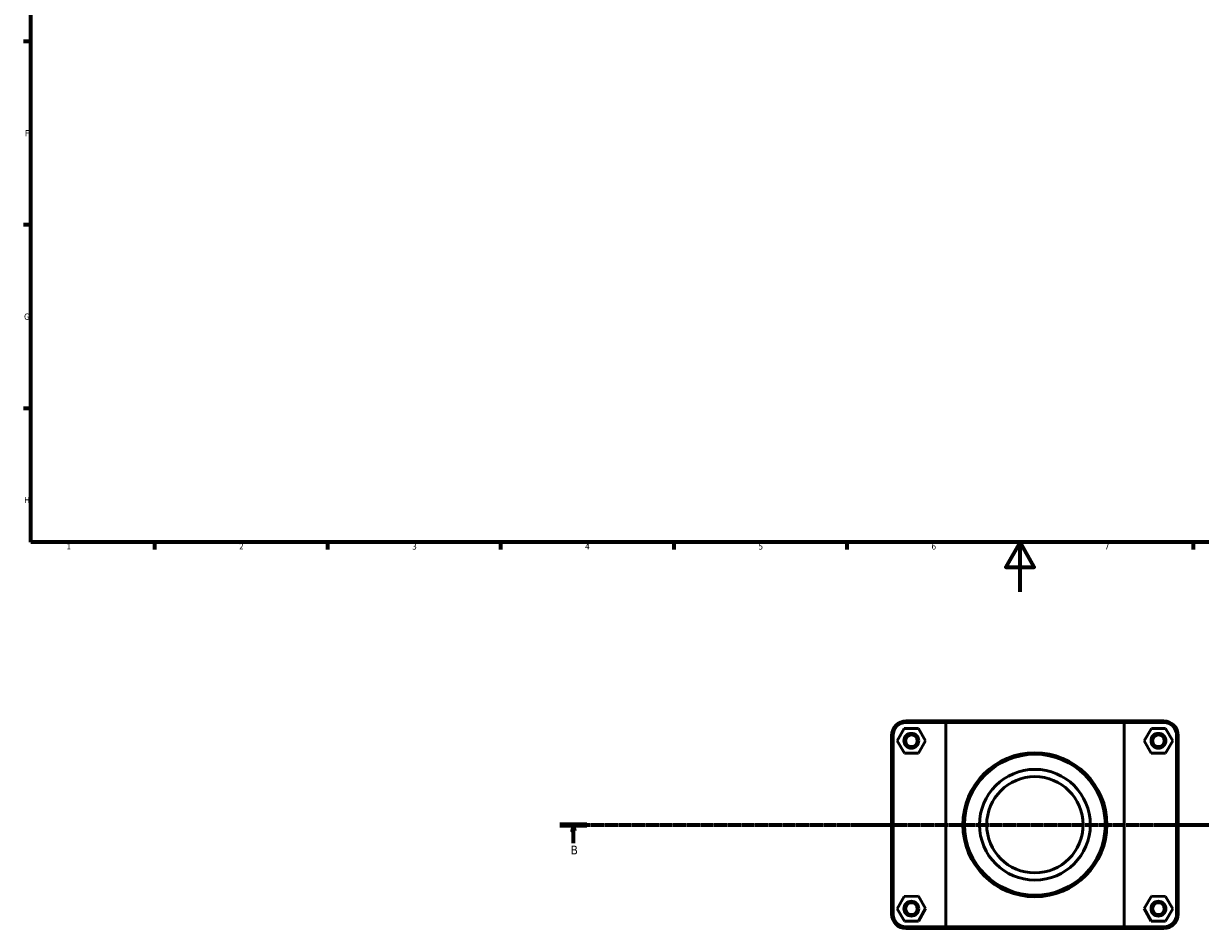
# Model space of a CAD drawing. Header units: millimetres. Extents: x 0 to 902, y -136 to 1184.
# Tile 1 of 4: x 17 to 494, y -136 to 230. Entities that reach past the tile are written whole.
import ezdxf

# ---------------------------------------------------------------- set-up
doc = ezdxf.new("R2010")
doc.units = ezdxf.units.MM
doc.linetypes.add('CHAIN', pattern=[0.7087, 0.4724, -0.0591, 0.1181, -0.0591])
for name, color, linetype, lineweight in [('Border (ISO)', 7, 'Continuous', 70), ('Section Line (ISO)', 7, 'CHAIN', 70), ('Visible (ISO)', 7, 'Continuous', 50), ('Visible Narrow (ISO)', 7, 'Continuous', 35)]:
    doc.layers.add(name, color=color, linetype=linetype, lineweight=lineweight)
doc.styles.add('Label Text (ISO)', font='tahoma.ttf')
doc.styles.add('Note Text (ISO)', font='tahoma.ttf')

# ---------------------------------------------------------------- blocks, each defined once
blk = doc.blocks.new('Borders Default Border')
at = {"layer": 'Border (ISO)'}
for p, q in [((20, 222.75), (17.1, 222.75)), ((20, 148.5), (17.1, 148.5)), ((20, 74.25), (17.1, 74.25)), ((70.08, 20), (70.08, 17.1)), ((140.17, 20), (140.17, 17.1)), ((210.25, 20), (210.25, 17.1)), ((280.33, 20), (280.33, 17.1)), ((350.42, 20), (350.42, 17.1)), ((490.58, 20), (490.58, 17.1))]:
    blk.add_line(p, q, dxfattribs=at)
at = {"layer": 'Border (ISO)', "flags": 128}
for points in [[(20, 20), (20, 574), (821, 574), (821, 20), (20, 20)], [(420.5, 0), (420.5, 20), (414.73, 10), (426.27, 10), (420.5, 20)]]:
    blk.add_lwpolyline(points, dxfattribs=at)
at = {"layer": 'Border (ISO)', "color": 232, "true_color": 0xca0064, "char_height": 2.5, "attachment_point": 7, "style": 'Note Text (ISO)'}
for s, insert in [('F', (17.7, 184.38)), ('G', (17.31, 110.08)), ('H', (17.44, 35.88)), ('1', (34.48, 17.1)), ('2', (104.37, 17.1)), ('3', (174.43, 17.05)), ('4', (244.42, 17.1)), ('5', (314.64, 17.05)), ('6', (384.66, 17.05)), ('7', (454.77, 17.1))]:
    blk.add_mtext(s, dxfattribs=dict(at, insert=insert))
blk = doc.blocks.new('2dTransSection0')
at = {"layer": 'Section Line (ISO)', "linetype": 'CHAIN'}
blk.add_line((234.26, -94.34), (839.44, -94.34), dxfattribs=at)
at = {"layer": 'Section Line (ISO)', "linetype": 'Continuous', "lineweight": 140}
blk.add_line((234.26, -94.34), (245.17, -94.34), dxfattribs=at)
at = {"layer": 'Section Line (ISO)', "linetype": 'Continuous'}
for p, q in [((239.72, -94.34), (239.22, -96.84)), ((239.72, -96.84), (239.72, -94.34)), ((240.22, -96.84), (239.72, -94.34)), ((239.22, -96.84), (240.22, -96.84)), ((239.72, -101.74), (239.72, -96.84))]:
    blk.add_line(p, q, dxfattribs=at)
at = {"layer": 'Section Line (ISO)', "linetype": 'Continuous', "flags": 128}
blk.add_lwpolyline([(240.22, -96.84), (239.72, -94.34), (239.22, -96.84), (240.22, -96.84)], dxfattribs=at)
at = {"layer": 'Section Line (ISO)'}
blk.add_solid([(240.22, -96.84), (239.72, -94.34), (239.22, -96.84), (240.22, -96.84)], dxfattribs=at)
at = {"layer": 'Section Line (ISO)', "insert": (238.65, -106.34), "char_height": 3.5, "attachment_point": 7, "style": 'Label Text (ISO)'}
blk.add_mtext('B', dxfattribs=at)

msp = doc.modelspace()

# ---------------------------------------------------------------- linework, layer by layer
at = {"layer": 'Visible (ISO)'}
for p, q in [((390.858, -52.34), (374.331, -52.34)), ((390.858, -52.34), (462.204, -52.34)), ((478.731, -52.34), (462.204, -52.34)), ((373.618, -55.356), (370.758, -60.371)), ((379.391, -55.325), (373.618, -55.356)), ((374.331, -52.97), (390.443, -52.97)), ((382.305, -60.31), (379.391, -55.325)), ((462.619, -52.97), (390.443, -52.97)), ((390.443, -52.97), (390.443, -135.71)), ((462.619, -52.97), (478.731, -52.97)), ((462.619, -135.71), (462.619, -52.97)), ((470.758, -60.31), (473.671, -55.325)), ((473.671, -55.325), (479.445, -55.356)), ((479.445, -55.356), (482.305, -60.371)), ((368.531, -58.14), (368.531, -130.54)), ((369.161, -130.54), (369.161, -58.14)), ((370.758, -60.371), (373.671, -65.356)), ((379.445, -65.325), (382.305, -60.31)), ((473.618, -65.325), (470.758, -60.31)), ((482.305, -60.371), (479.391, -65.356)), ((483.901, -58.14), (483.901, -130.54)), ((484.531, -130.54), (484.531, -58.14)), ((373.671, -65.356), (379.445, -65.325)), ((479.391, -65.356), (473.618, -65.325)), ((373.618, -123.356), (370.758, -128.371)), ((379.391, -123.325), (373.618, -123.356)), ((382.305, -128.31), (379.391, -123.325)), ((470.758, -128.31), (473.671, -123.325)), ((473.671, -123.325), (479.445, -123.356)), ((479.445, -123.356), (482.305, -128.371)), ((370.758, -128.371), (373.671, -133.356)), ((379.445, -133.325), (382.305, -128.31)), ((473.618, -133.325), (470.758, -128.31)), ((482.305, -128.371), (479.391, -133.356)), ((373.671, -133.356), (379.445, -133.325)), ((479.391, -133.356), (473.618, -133.325)), ((390.443, -135.71), (374.331, -135.71)), ((374.331, -136.34), (390.858, -136.34)), ((390.443, -135.71), (462.619, -135.71)), ((462.204, -136.34), (390.858, -136.34)), ((462.204, -136.34), (478.731, -136.34)), ((478.731, -135.71), (462.619, -135.71))]:
    msp.add_line(p, q, dxfattribs=at)
for centre, radius in [((376.531, -60.34), 3), ((376.531, -60.34), 2.37), ((476.531, -60.34), 3), ((476.531, -60.34), 2.37), ((426.531, -94.34), 29.149), ((426.531, -94.34), 28.519), ((426.531, -94.34), 22.422), ((426.531, -94.34), 19.5), ((376.531, -128.34), 3), ((376.531, -128.34), 2.37), ((476.531, -128.34), 3), ((476.531, -128.34), 2.37)]:
    msp.add_circle(centre, radius, dxfattribs=at)
for centre, radius, start, end in [((374.331, -58.14), 5.8, 90, 180), ((478.731, -58.14), 5.8, 0, 90), ((374.331, -58.14), 5.17, 90, 180), ((478.731, -58.14), 5.17, 0, 90), ((374.331, -130.54), 5.8, 180, 270), ((374.331, -130.54), 5.17, 180, 270), ((478.731, -130.54), 5.8, 270, 0), ((478.731, -130.54), 5.17, 270, 0)]:
    msp.add_arc(centre, radius, start, end, dxfattribs=at)
for points in [[(390.858, -52.34), (390.719, -52.55), (390.581, -52.76), (390.443, -52.97)], [(462.204, -52.34), (462.343, -52.55), (462.481, -52.76), (462.619, -52.97)], [(390.858, -136.34), (390.719, -136.131), (390.581, -135.921), (390.443, -135.71)], [(462.204, -136.34), (462.343, -136.131), (462.481, -135.921), (462.619, -135.71)]]:
    msp.add_open_spline(points, degree=3, dxfattribs=at)
at = {"layer": 'Visible Narrow (ISO)'}
for p, q in [((374.331, -52.939), (374.331, -52.372)), ((478.731, -52.939), (478.731, -52.372)), ((369.13, -58.14), (368.563, -58.14)), ((483.933, -58.14), (484.5, -58.14)), ((369.13, -130.54), (368.563, -130.54)), ((483.933, -130.54), (484.5, -130.54)), ((374.331, -135.742), (374.331, -136.309)), ((478.731, -135.742), (478.731, -136.309))]:
    msp.add_line(p, q, dxfattribs=at)

# ---------------------------------------------------------------- block references
msp.add_blockref('Borders Default Border', (0, 0))
at = {"layer": 'Section Line (ISO)'}
msp.add_blockref('2dTransSection0', (0, 0), dxfattribs=at)

doc.saveas('drawing.dxf')
